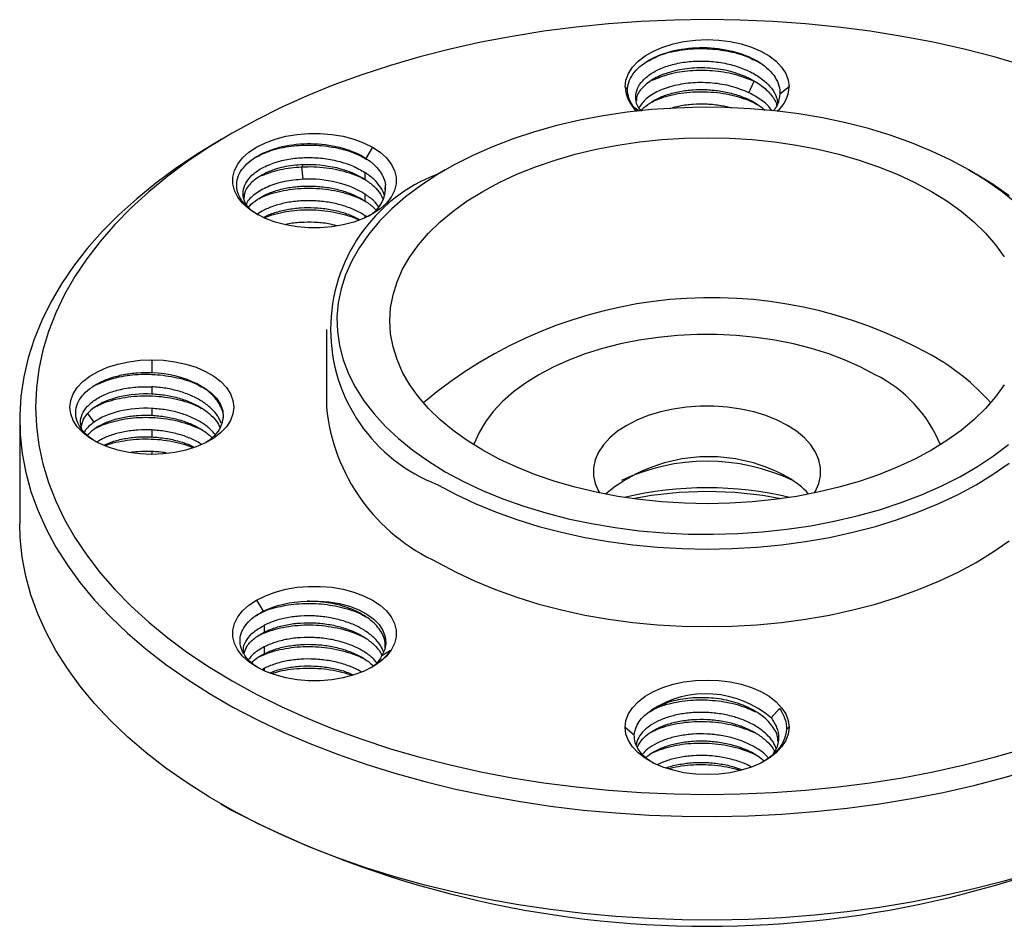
# Model space of a CAD drawing. Header units: inches. Extents: x -13 to 92, y -2 to 146.
# Tile 8 of 11: x 61 to 80, y 60 to 77. Entities that reach past the tile are written whole.
import ezdxf

# ---------------------------------------------------------------- set-up
doc = ezdxf.new("R2010")
doc.units = ezdxf.units.IN
doc.header["$LTSCALE"] = 0.5
doc.header["$MEASUREMENT"] = 0

msp = doc.modelspace()

# ---------------------------------------------------------------- linework, layer by layer
at = {"color": 7, "linetype": 'Continuous', "lineweight": 25}
for p, q in [((72.725, 75.422), (72.773, 75.382)), ((75.165, 75.528), (75.066, 75.587)), ((75.066, 75.31), (75.165, 75.528)), ((75.825, 75.422), (75.652, 75.28)), ((72.997, 74.958), (72.907, 75.015)), ((65.295, 74.544), (65.083, 74.422)), ((67.947, 74.279), (67.824, 74.067)), ((66.609, 73.908), (66.636, 73.949)), ((66.636, 73.672), (66.609, 73.908)), ((67.805, 73.801), (67.805, 73.67)), ((69.325, 73.85), (69.183, 73.768)), ((79.225, 73.851), (79.366, 73.769)), ((68.187, 73.476), (68.193, 73.565)), ((67.805, 73.392), (67.805, 73.262)), ((67.838, 72.959), (67.805, 72.984)), ((67.075, 70.83), (67.075, 69.36)), ((63.775, 70.255), (63.775, 70.014)), ((63.775, 69.743), (63.775, 69.612)), ((63.775, 69.334), (63.775, 69.204)), ((61.275, 69.115), (61.275, 67.155)), ((63.775, 68.926), (63.775, 68.796)), ((65.755, 65.707), (65.877, 65.495)), ((65.896, 65.228), (65.896, 65.098)), ((65.896, 64.82), (65.896, 64.689)), ((68.126, 64.655), (68.286, 64.761)), ((65.896, 64.412), (65.865, 64.393)), ((75.49, 63.475), (75.643, 63.656)), ((72.725, 63.299), (72.898, 63.157)), ((75.825, 63.299), (75.777, 63.259)), ((65.081, 61.85), (65.293, 61.727))]:
    msp.add_line(p, q, dxfattribs=at)
at = {"color": 1, "linetype": 'Continuous', "lineweight": 25}
for p, q in [((67.805, 72.984), (67.805, 72.941)), ((62.681, 69.073), (62.567, 69.236)), ((63.775, 68.518), (63.775, 68.465)), ((65.896, 64.412), (65.896, 64.369))]:
    msp.add_line(p, q, dxfattribs=at)
at = {"color": 7, "linetype": 'Continuous', "lineweight": 25, "flags": 128}
for points in [[(80.262, 75.826), (79.705, 75.988), (79.135, 76.134), (78.554, 76.263), (77.962, 76.376), (77.361, 76.472), (76.753, 76.551), (76.139, 76.612), (75.52, 76.656), (74.898, 76.683), (74.275, 76.692), (73.652, 76.683), (73.03, 76.656), (72.412, 76.612), (71.798, 76.551), (71.189, 76.472), (70.589, 76.376), (69.997, 76.263), (69.415, 76.134), (68.845, 75.988), (68.288, 75.826), (67.746, 75.649), (67.219, 75.456), (66.71, 75.249), (66.218, 75.027), (65.746, 74.792), (65.295, 74.544)], [(72.725, 75.422), (72.741, 75.549), (72.788, 75.674), (72.865, 75.793), (72.971, 75.905), (73.104, 76.008), (73.26, 76.098), (73.437, 76.174), (73.631, 76.236), (73.838, 76.28), (74.055, 76.307), (74.275, 76.316), (74.496, 76.307), (74.712, 76.28), (74.919, 76.236), (75.113, 76.174), (75.29, 76.098), (75.447, 76.008), (75.579, 75.905), (75.685, 75.793), (75.762, 75.674), (75.809, 75.549), (75.825, 75.422)], [(79.225, 73.851), (78.883, 74.035), (78.521, 74.206), (78.14, 74.362), (77.741, 74.504), (77.327, 74.63), (76.9, 74.739), (76.461, 74.832), (76.011, 74.908), (75.555, 74.966), (75.092, 75.007), (74.626, 75.029), (74.158, 75.034), (73.691, 75.02), (73.226, 74.989), (72.766, 74.939), (72.313, 74.872), (71.869, 74.788), (71.435, 74.687), (71.014, 74.569), (70.608, 74.435), (70.218, 74.286), (69.846, 74.122), (69.494, 73.944), (69.163, 73.754), (68.855, 73.55), (68.571, 73.336), (68.313, 73.11), (68.081, 72.876), (67.877, 72.633), (67.702, 72.382), (67.556, 72.126), (67.44, 71.864), (67.354, 71.599), (67.3, 71.33), (67.276, 71.061), (67.284, 70.791), (67.323, 70.522), (67.393, 70.255), (67.494, 69.991), (67.625, 69.732), (67.786, 69.478), (67.976, 69.231), (68.194, 68.992), (68.439, 68.762), (68.71, 68.542), (69.006, 68.333), (69.325, 68.136)], [(65.295, 74.544), (64.865, 74.284), (64.458, 74.011), (64.074, 73.727), (63.715, 73.433), (63.382, 73.129), (63.075, 72.816), (62.794, 72.495), (62.542, 72.166), (62.318, 71.83), (62.122, 71.488), (61.956, 71.142), (61.819, 70.79), (61.713, 70.436), (61.636, 70.079), (61.59, 69.72), (61.575, 69.36), (61.59, 69), (61.636, 68.641), (61.713, 68.284), (61.819, 67.93), (61.956, 67.579), (62.122, 67.232), (62.318, 66.89), (62.542, 66.554), (62.794, 66.225), (63.075, 65.904), (63.382, 65.591), (63.715, 65.287), (64.074, 64.993), (64.458, 64.709), (64.865, 64.437), (65.295, 64.176), (65.746, 63.928), (66.218, 63.693), (66.71, 63.471), (67.219, 63.264), (67.746, 63.072), (68.288, 62.894), (68.845, 62.732), (69.415, 62.587), (69.997, 62.457), (70.589, 62.344), (71.189, 62.248), (71.798, 62.169), (72.412, 62.108), (73.03, 62.064), (73.652, 62.037), (74.275, 62.029), (74.898, 62.037), (75.52, 62.064), (76.139, 62.108), (76.753, 62.169), (77.361, 62.248), (77.962, 62.344), (78.554, 62.457), (79.135, 62.587), (79.705, 62.732), (80.262, 62.894)], [(65.755, 73.014), (65.61, 73.11), (65.49, 73.217), (65.398, 73.334), (65.336, 73.456), (65.304, 73.582), (65.304, 73.71), (65.336, 73.836), (65.398, 73.959), (65.49, 74.075), (65.61, 74.182), (65.755, 74.279), (65.922, 74.363), (66.108, 74.432), (66.309, 74.485), (66.521, 74.521), (66.74, 74.539), (66.961, 74.539), (67.18, 74.521), (67.392, 74.485), (67.593, 74.432), (67.779, 74.363), (67.947, 74.279)], [(65.083, 74.422), (64.649, 74.159), (64.238, 73.885), (63.851, 73.599), (63.488, 73.303), (63.15, 72.998), (62.838, 72.683), (62.553, 72.36), (62.295, 72.029), (62.065, 71.691), (61.864, 71.348), (61.691, 70.999), (61.548, 70.646), (61.435, 70.289), (61.352, 69.93), (61.299, 69.568), (61.276, 69.206), (61.284, 68.843), (61.322, 68.481), (61.39, 68.121), (61.488, 67.762), (61.616, 67.407), (61.774, 67.056), (61.961, 66.71), (62.177, 66.369), (62.42, 66.035), (62.692, 65.708), (62.991, 65.389), (63.316, 65.079), (63.666, 64.778), (64.042, 64.487), (64.441, 64.207), (64.863, 63.938), (65.308, 63.682), (65.773, 63.438), (66.258, 63.208), (66.762, 62.991), (67.283, 62.788), (67.821, 62.601), (68.373, 62.428), (68.94, 62.272), (69.519, 62.131), (70.109, 62.006), (70.709, 61.898), (71.317, 61.807), (71.932, 61.733), (72.552, 61.677), (73.177, 61.637), (73.804, 61.615), (74.432, 61.611), (75.06, 61.624), (75.686, 61.655), (76.309, 61.703), (76.927, 61.768), (77.539, 61.851), (78.143, 61.95), (78.738, 62.066), (79.323, 62.199), (79.895, 62.348), (80.455, 62.513)], [(70.033, 68.544), (69.741, 68.725), (69.472, 68.917), (69.228, 69.121), (69.009, 69.333), (68.817, 69.554), (68.653, 69.783), (68.518, 70.017), (68.412, 70.257), (68.336, 70.5), (68.29, 70.746), (68.275, 70.993), (68.29, 71.24), (68.336, 71.486), (68.412, 71.729), (68.518, 71.969), (68.653, 72.204), (68.817, 72.432), (69.009, 72.653), (69.228, 72.866), (69.472, 73.069), (69.741, 73.261), (70.033, 73.442), (70.346, 73.611), (70.679, 73.766), (71.031, 73.907), (71.4, 74.033), (71.783, 74.144), (72.178, 74.239), (72.585, 74.317), (73, 74.378), (73.421, 74.422), (73.847, 74.448), (74.275, 74.457), (74.703, 74.448), (75.129, 74.422), (75.551, 74.378), (75.966, 74.317), (76.372, 74.239), (76.768, 74.144), (77.151, 74.033), (77.519, 73.907), (77.871, 73.766), (78.204, 73.611), (78.518, 73.442)], [(67.947, 74.279), (68.091, 74.182), (68.211, 74.075), (68.303, 73.959), (68.365, 73.836), (68.397, 73.71), (68.397, 73.582), (68.365, 73.456), (68.303, 73.334), (68.211, 73.217), (68.091, 73.11), (67.947, 73.014), (67.779, 72.93), (67.593, 72.861), (67.392, 72.808), (67.18, 72.772), (66.961, 72.754), (66.74, 72.754), (66.521, 72.772), (66.309, 72.808), (66.108, 72.861), (65.922, 72.93), (65.755, 73.014)], [(80.112, 73.224), (79.84, 73.444), (79.544, 73.653), (79.225, 73.851)], [(79.987, 73.36), (79.688, 73.57), (79.366, 73.769)], [(78.518, 73.442), (78.81, 73.261), (79.078, 73.069), (79.323, 72.866), (79.541, 72.653), (79.733, 72.432), (79.897, 72.204)], [(77.457, 69.972), (77.184, 70.118), (76.89, 70.249), (76.579, 70.367), (76.252, 70.469), (75.911, 70.555), (75.559, 70.625), (75.199, 70.678), (74.832, 70.713), (74.461, 70.731), (74.089, 70.731), (73.719, 70.713), (73.352, 70.678), (72.991, 70.625), (72.639, 70.555), (72.299, 70.469), (71.972, 70.367), (71.66, 70.249), (71.367, 70.118), (71.093, 69.972), (70.841, 69.814), (70.613, 69.645), (70.409, 69.465), (70.232, 69.276), (70.083, 69.08), (69.962, 68.877), (69.871, 68.668), (69.863, 68.646)], [(63.775, 68.465), (63.555, 68.474), (63.338, 68.502), (63.131, 68.546), (62.937, 68.607), (62.76, 68.684), (62.604, 68.774), (62.471, 68.876), (62.365, 68.988), (62.288, 69.108), (62.241, 69.233), (62.225, 69.36), (62.241, 69.487), (62.288, 69.612), (62.365, 69.732), (62.471, 69.844), (62.604, 69.946), (62.76, 70.036), (62.937, 70.113), (63.131, 70.174), (63.338, 70.219), (63.555, 70.246), (63.775, 70.255)], [(63.775, 70.255), (63.996, 70.246), (64.212, 70.219), (64.419, 70.174), (64.613, 70.113), (64.79, 70.036), (64.947, 69.946), (65.079, 69.844), (65.185, 69.732), (65.262, 69.612), (65.309, 69.487), (65.325, 69.36), (65.309, 69.233), (65.262, 69.108), (65.185, 68.988), (65.079, 68.876), (64.947, 68.774), (64.79, 68.684), (64.613, 68.607), (64.419, 68.546), (64.212, 68.502), (63.996, 68.474), (63.775, 68.465)], [(64.624, 69.803), (64.776, 69.72), (64.903, 69.625), (65.004, 69.519), (65.076, 69.406), (65.116, 69.288), (65.124, 69.168), (65.1, 69.048), (65.045, 68.932), (64.959, 68.822), (64.845, 68.721), (64.796, 68.687)], [(79.897, 69.783), (79.733, 69.554), (79.541, 69.333), (79.323, 69.121), (79.078, 68.917), (78.81, 68.725), (78.518, 68.544), (78.204, 68.375), (77.871, 68.22), (77.519, 68.079), (77.151, 67.953), (76.768, 67.842), (76.372, 67.748), (75.966, 67.67), (75.551, 67.609), (75.129, 67.565), (74.703, 67.538), (74.275, 67.529), (73.847, 67.538), (73.421, 67.565), (73, 67.609), (72.585, 67.67), (72.178, 67.748), (71.783, 67.842), (71.4, 67.953), (71.031, 68.079), (70.679, 68.22), (70.346, 68.375), (70.033, 68.544)], [(75.795, 69.013), (75.601, 69.112), (75.387, 69.197), (75.158, 69.267), (74.915, 69.32), (74.663, 69.356), (74.405, 69.374), (74.145, 69.374), (73.888, 69.356), (73.636, 69.32), (73.393, 69.267), (73.163, 69.197), (72.949, 69.112), (72.755, 69.013), (72.583, 68.901), (72.435, 68.777), (72.315, 68.645), (72.223, 68.505), (72.16, 68.359), (72.129, 68.21), (72.129, 68.06), (72.16, 67.912), (72.223, 67.766), (72.24, 67.735)], [(76.31, 67.735), (76.328, 67.766), (76.39, 67.912), (76.421, 68.06), (76.421, 68.21), (76.39, 68.359), (76.328, 68.505), (76.236, 68.645), (76.115, 68.777), (75.968, 68.901), (75.795, 69.013)], [(69.325, 68.136), (69.667, 67.951), (70.029, 67.78), (70.411, 67.624), (70.809, 67.482), (71.223, 67.357), (71.65, 67.247), (72.09, 67.154), (72.539, 67.078), (72.996, 67.02), (73.458, 66.98), (73.924, 66.957), (74.392, 66.953), (74.859, 66.966), (75.324, 66.998), (75.784, 67.047), (76.237, 67.114), (76.682, 67.198), (77.115, 67.3), (77.536, 67.417), (77.943, 67.551), (78.333, 67.7), (78.705, 67.864), (79.057, 68.042), (79.388, 68.233), (79.695, 68.436), (79.979, 68.651)], [(69.184, 67.891), (69.528, 67.705), (69.892, 67.532), (70.275, 67.374), (70.675, 67.23), (71.091, 67.102), (71.52, 66.99), (71.961, 66.894), (72.412, 66.815), (72.871, 66.753), (73.335, 66.709), (73.804, 66.682), (74.275, 66.673), (74.746, 66.682), (75.215, 66.709), (75.68, 66.753), (76.139, 66.815), (76.59, 66.894), (77.03, 66.99), (77.46, 67.102), (77.875, 67.23), (78.275, 67.374), (78.658, 67.532), (79.022, 67.705), (79.366, 67.891), (79.688, 68.089), (79.987, 68.3)], [(80.455, 60.553), (79.895, 60.388), (79.323, 60.239), (78.738, 60.107), (78.143, 59.99), (77.539, 59.891), (76.927, 59.808), (76.309, 59.743), (75.686, 59.695), (75.06, 59.664), (74.432, 59.651), (73.804, 59.656), (73.177, 59.678), (72.552, 59.717), (71.932, 59.774), (71.317, 59.848), (70.709, 59.939), (70.109, 60.047), (69.519, 60.171), (68.94, 60.312), (68.373, 60.469), (67.821, 60.641), (67.283, 60.829), (66.762, 61.031), (66.258, 61.248), (65.773, 61.478), (65.308, 61.722), (64.863, 61.979), (64.441, 62.247), (64.042, 62.527), (63.666, 62.818), (63.316, 63.119), (62.991, 63.429), (62.692, 63.748), (62.42, 64.075), (62.177, 64.41), (61.961, 64.75), (61.774, 65.097), (61.616, 65.448), (61.488, 65.803), (61.39, 66.161), (61.322, 66.521), (61.284, 66.883), (61.275, 67.155)], [(69.184, 66.421), (69.528, 66.235), (69.892, 66.063), (70.275, 65.904), (70.675, 65.76), (71.091, 65.632), (71.52, 65.52), (71.961, 65.424), (72.412, 65.345), (72.871, 65.283), (73.335, 65.239), (73.804, 65.213), (74.275, 65.204), (74.746, 65.213), (75.215, 65.239), (75.68, 65.283), (76.139, 65.345), (76.59, 65.424), (77.03, 65.52), (77.46, 65.632), (77.875, 65.76), (78.275, 65.904), (78.658, 66.063), (79.022, 66.235), (79.366, 66.421), (79.688, 66.62), (79.987, 66.83)], [(65.755, 65.707), (65.922, 65.79), (66.108, 65.859), (66.309, 65.912), (66.521, 65.948), (66.74, 65.966), (66.961, 65.966), (67.18, 65.948), (67.392, 65.912), (67.593, 65.859), (67.779, 65.79), (67.947, 65.707), (68.091, 65.61), (68.211, 65.503), (68.303, 65.387), (68.365, 65.264), (68.397, 65.138), (68.397, 65.01), (68.365, 64.884), (68.303, 64.761), (68.211, 64.645), (68.091, 64.538), (67.947, 64.441)], [(67.947, 64.441), (67.779, 64.358), (67.593, 64.289), (67.392, 64.236), (67.18, 64.2), (66.961, 64.181), (66.74, 64.181), (66.521, 64.2), (66.309, 64.236), (66.108, 64.289), (65.922, 64.358), (65.755, 64.441), (65.61, 64.538), (65.49, 64.645), (65.398, 64.761), (65.336, 64.884), (65.304, 65.01), (65.304, 65.138), (65.336, 65.264), (65.398, 65.387), (65.49, 65.503), (65.61, 65.61), (65.755, 65.707)], [(66.709, 65.686), (66.917, 65.689), (67.124, 65.674), (67.325, 65.64), (67.514, 65.589), (67.687, 65.522), (67.84, 65.441), (67.97, 65.346), (68.073, 65.242), (68.146, 65.129), (68.189, 65.011), (68.2, 64.891), (68.179, 64.771), (68.126, 64.655)], [(72.725, 63.299), (72.741, 63.426), (72.788, 63.551), (72.865, 63.67), (72.971, 63.782), (73.104, 63.885), (73.26, 63.975), (73.437, 64.051), (73.631, 64.113), (73.838, 64.157), (74.055, 64.184), (74.275, 64.193), (74.496, 64.184), (74.712, 64.157), (74.919, 64.113), (75.113, 64.051), (75.29, 63.975), (75.447, 63.885), (75.579, 63.782), (75.685, 63.67), (75.762, 63.551), (75.809, 63.426), (75.825, 63.299)], [(75.825, 63.299), (75.809, 63.171), (75.762, 63.046), (75.685, 62.927), (75.579, 62.815), (75.447, 62.713), (75.29, 62.622), (75.113, 62.546), (74.919, 62.485), (74.712, 62.44), (74.496, 62.413), (74.275, 62.404), (74.055, 62.413), (73.838, 62.44), (73.631, 62.485), (73.437, 62.546), (73.26, 62.622), (73.104, 62.713), (72.971, 62.815), (72.865, 62.927), (72.788, 63.046), (72.741, 63.171), (72.725, 63.299)]]:
    msp.add_lwpolyline(points, dxfattribs=at)
at = {"color": 7, "linetype": 'Continuous', "lineweight": 25}
for centre, radius, start, end in [((73.375, 75.45), 0.651, 182.53, 228.7913), ((75.175, 75.45), 0.651, 311.2087, 357.47), ((70.299, 70.83), 3.144, 110.7977, 249.2184), ((67.572, 73.519), 0.623, 298.6992, 4.2148), ((74.361, 62.966), 8.464, 60.5906, 130.0871), ((76.396, 66.538), 4.354, 41.8323, 60.8279), ((76.307, 67.672), 2.572, 22.257, 63.4395), ((70.678, 69.719), 3.621, 185.6948, 245.6253), ((74.308, 65.371), 3.049, 60.7978, 129.8628), ((74.275, 64.528), 3.806, 64.8139, 115.1861), ((75.043, 66.681), 1.547, 41.7813, 60.9089), ((74.275, 61.138), 6.695, 76.5238, 103.4762), ((74.275, 60.485), 7.275, 78.919, 101.081), ((74.258, 62.043), 1.889, 49.2678, 123.1169), ((74.275, 79.006), 19.474, 242.5341, 297.4605)]:
    msp.add_arc(centre, radius, start, end, dxfattribs=at)
for points, knots in [([(72.773, 75.382), (72.778, 75.492), (72.823, 75.6), (72.981, 75.796), (73.095, 75.885), (73.375, 76.03), (73.54, 76.085), (73.896, 76.155), (74.087, 76.17), (74.464, 76.155), (74.65, 76.126), (74.99, 76.03), (75.144, 75.962), (75.398, 75.799), (75.497, 75.703), (75.627, 75.498), (75.657, 75.389), (75.652, 75.28)], [0, 0, 0, 0, 0.125, 0.125, 0.25, 0.25, 0.375, 0.375, 0.5, 0.5, 0.625, 0.625, 0.75, 0.75, 0.875, 0.875, 1, 1, 1, 1]), ([(73.158, 75.905), (73.23, 75.945), (73.399, 76.038), (73.753, 76.123), (74.17, 76.157), (74.597, 76.12), (74.987, 76.025), (75.193, 75.917), (75.288, 75.867)], [0, 0, 0, 0, 0.132437, 0.310484, 0.48866, 0.666714, 0.844883, 1, 1, 1, 1]), ([(73.029, 74.964), (73.004, 74.999), (72.94, 75.083), (72.915, 75.228), (72.947, 75.388), (73.048, 75.54), (73.21, 75.675), (73.425, 75.785), (73.683, 75.864), (73.971, 75.908), (74.274, 75.913), (74.577, 75.879), (74.865, 75.806), (75.123, 75.698), (75.34, 75.559), (75.5, 75.395), (75.593, 75.242), (75.606, 75.144), (75.61, 75.109)], [0, 0, 0, 0, 0.045676, 0.111247, 0.176818, 0.242389, 0.307959, 0.37353, 0.439101, 0.504671, 0.570242, 0.635813, 0.701383, 0.766954, 0.832525, 0.898095, 0.963666, 1, 1, 1, 1]), ([(75.066, 75.587), (74.953, 75.633), (74.728, 75.724), (74.334, 75.783), (73.94, 75.779), (73.573, 75.71), (73.263, 75.584), (73.048, 75.413), (72.938, 75.262), (72.94, 75.174), (72.941, 75.156)], [0, 0, 0, 0, 0.137593, 0.275187, 0.41278, 0.550373, 0.687966, 0.82556, 0.963153, 1, 1, 1, 1]), ([(73.239, 75.545), (73.341, 75.588), (73.554, 75.677), (73.953, 75.74), (74.378, 75.739), (74.802, 75.673), (75.044, 75.576), (75.165, 75.528)], [0, 0, 0, 0, 0.190108, 0.392518, 0.595084, 0.797465, 1, 1, 1, 1]), ([(75.066, 75.31), (74.96, 75.353), (74.748, 75.439), (74.379, 75.5), (74.007, 75.505), (73.653, 75.452), (73.348, 75.346), (73.11, 75.202), (73.027, 75.084), (72.987, 75.028)], [0, 0, 0, 0, 0.144437, 0.288874, 0.433312, 0.577749, 0.722186, 0.866623, 1, 1, 1, 1]), ([(75.066, 75.587), (75.148, 75.543), (75.313, 75.454), (75.483, 75.282), (75.578, 75.151), (75.59, 75.078), (75.592, 75.071)], [0, 0, 0, 0, 0.321862, 0.643723, 0.965585, 1, 1, 1, 1]), ([(73.027, 74.962), (73.027, 74.962), (73.053, 75.007), (73.149, 75.087), (73.313, 75.194), (73.521, 75.278), (73.755, 75.338), (74.01, 75.37), (74.275, 75.372), (74.54, 75.345), (74.795, 75.287), (75.029, 75.202), (75.227, 75.099), (75.326, 75.016), (75.371, 74.978)], [0, 0, 0, 0, 0.000875, 0.093044, 0.185213, 0.277382, 0.369551, 0.46172, 0.553889, 0.646058, 0.738227, 0.830396, 0.922565, 1, 1, 1, 1]), ([(73.229, 75.133), (73.276, 75.155), (73.379, 75.203), (73.565, 75.26), (73.777, 75.304), (74.002, 75.327), (74.233, 75.331), (74.464, 75.315), (74.692, 75.279), (74.909, 75.222), (75.095, 75.155), (75.199, 75.101), (75.243, 75.078)], [0, 0, 0, 0, 0.085583, 0.190355, 0.295038, 0.39974, 0.504527, 0.60931, 0.714006, 0.818694, 0.923472, 1, 1, 1, 1]), ([(75.5, 74.964), (75.493, 74.976), (75.45, 75.052), (75.308, 75.176), (75.147, 75.265), (75.066, 75.31)], [0, 0, 0, 0, 0.092921, 0.54646, 1, 1, 1, 1]), ([(75.652, 75.28), (75.646, 75.234), (75.633, 75.141), (75.584, 75.033), (75.536, 74.976), (75.523, 74.961)], [0, 0, 0, 0, 0.42425, 0.846414, 1, 1, 1, 1]), ([(74.74, 75.017), (74.674, 75.033), (74.523, 75.071), (74.275, 75.094), (74.011, 75.092), (73.768, 75.064), (73.628, 75.024), (73.564, 75.007)], [0, 0, 0, 0, 0.171973, 0.387973, 0.603972, 0.819972, 1, 1, 1, 1]), ([(65.788, 72.994), (65.653, 73.072), (65.547, 73.165), (65.408, 73.367), (65.375, 73.475), (65.385, 73.688), (65.428, 73.794), (65.584, 73.986), (65.696, 74.073), (65.97, 74.214), (66.131, 74.269), (66.48, 74.337), (66.666, 74.351), (67.035, 74.336), (67.217, 74.308), (67.55, 74.213), (67.7, 74.147), (67.824, 74.067)], [0, 0, 0, 0, 0.125, 0.125, 0.25, 0.25, 0.375, 0.375, 0.5, 0.5, 0.625, 0.625, 0.75, 0.75, 0.875, 0.875, 1, 1, 1, 1]), ([(65.724, 74.08), (65.82, 74.128), (66.017, 74.227), (66.404, 74.308), (66.826, 74.33), (67.249, 74.279), (67.609, 74.182), (67.785, 74.08), (67.857, 74.039)], [0, 0, 0, 0, 0.167543, 0.345584, 0.523522, 0.701552, 0.879504, 1, 1, 1, 1]), ([(65.637, 73.101), (65.616, 73.122), (65.548, 73.191), (65.5, 73.322), (65.497, 73.482), (65.565, 73.64), (65.697, 73.784), (65.887, 73.907), (66.125, 74.002), (66.4, 74.064), (66.697, 74.089), (67.003, 74.074), (67.299, 74.02), (67.577, 73.931), (67.729, 73.844), (67.805, 73.801)], [0, 0, 0, 0, 0.036642, 0.116921, 0.197201, 0.277481, 0.357761, 0.438041, 0.518321, 0.598601, 0.678881, 0.75916, 0.83944, 0.91972, 1, 1, 1, 1]), ([(66.636, 73.95), (66.508, 73.938), (66.253, 73.914), (65.925, 73.8), (65.677, 73.642), (65.531, 73.471), (65.519, 73.355), (65.515, 73.309)], [0, 0, 0, 0, 0.214194, 0.428388, 0.642582, 0.856776, 1, 1, 1, 1]), ([(66.636, 73.95), (66.846, 73.959), (67.064, 73.939), (67.468, 73.843), (67.655, 73.767), (67.805, 73.67)], [0, 0, 0, 0, 0.5, 0.5, 1, 1, 1, 1]), ([(65.855, 73.74), (65.967, 73.783), (66.194, 73.869), (66.47, 73.895), (66.609, 73.908)], [0, 0, 0, 0, 0.497085, 1, 1, 1, 1]), ([(66.609, 73.907), (66.686, 73.909), (66.839, 73.913), (67.07, 73.893), (67.297, 73.854), (67.512, 73.795), (67.689, 73.73), (67.783, 73.678), (67.819, 73.659)], [0, 0, 0, 0, 0.178414, 0.356709, 0.53513, 0.713684, 0.892182, 1, 1, 1, 1]), ([(68.176, 73.351), (68.176, 73.355), (68.167, 73.414), (68.102, 73.524), (67.983, 73.674), (67.864, 73.758), (67.805, 73.801)], [0, 0, 0, 0, 0.023813, 0.349208, 0.674604, 1, 1, 1, 1]), ([(66.636, 73.672), (66.516, 73.661), (66.275, 73.639), (65.959, 73.537), (65.719, 73.393), (65.585, 73.274), (65.563, 73.205), (65.562, 73.201)], [0, 0, 0, 0, 0.245876, 0.491752, 0.737628, 0.983504, 1, 1, 1, 1]), ([(67.805, 73.392), (67.655, 73.489), (67.468, 73.565), (67.064, 73.661), (66.846, 73.681), (66.636, 73.672)], [0, 0, 0, 0, 0.5, 0.5, 1, 1, 1, 1]), ([(67.805, 73.67), (67.864, 73.627), (67.981, 73.543), (68.095, 73.411), (68.133, 73.323), (68.148, 73.288)], [0, 0, 0, 0, 0.377326, 0.754652, 1, 1, 1, 1]), ([(65.6, 73.131), (65.601, 73.132), (65.627, 73.179), (65.724, 73.26), (65.889, 73.367), (66.096, 73.452), (66.331, 73.512), (66.585, 73.544), (66.85, 73.546), (67.116, 73.518), (67.37, 73.461), (67.607, 73.376), (67.739, 73.3), (67.805, 73.262)], [0, 0, 0, 0, 0.004392, 0.103953, 0.203514, 0.303075, 0.402635, 0.502196, 0.601757, 0.701318, 0.800878, 0.900439, 1, 1, 1, 1]), ([(65.798, 73.302), (65.837, 73.322), (65.931, 73.368), (66.107, 73.425), (66.317, 73.471), (66.541, 73.498), (66.771, 73.506), (67.002, 73.493), (67.231, 73.459), (67.45, 73.406), (67.647, 73.339), (67.76, 73.282), (67.813, 73.256)], [0, 0, 0, 0, 0.073156, 0.17777, 0.282378, 0.387075, 0.491786, 0.596415, 0.701013, 0.805697, 0.910414, 1, 1, 1, 1]), ([(68.064, 73.154), (68.036, 73.191), (67.969, 73.278), (67.865, 73.35), (67.805, 73.392)], [0, 0, 0, 0, 0.421987, 1, 1, 1, 1]), ([(67.805, 72.984), (67.739, 73.022), (67.607, 73.099), (67.37, 73.183), (67.116, 73.241), (66.85, 73.268), (66.586, 73.266), (66.33, 73.234), (66.097, 73.174), (65.903, 73.098), (65.809, 73.034), (65.768, 73.006)], [0, 0, 0, 0, 0.114154, 0.228307, 0.342461, 0.456615, 0.570769, 0.684922, 0.799076, 0.91323, 1, 1, 1, 1]), ([(67.805, 73.262), (67.867, 73.22), (67.946, 73.167), (67.997, 73.103), (68.008, 73.089)], [0, 0, 0, 0, 0.780786, 1, 1, 1, 1]), ([(65.889, 72.951), (65.891, 72.952), (65.949, 72.989), (66.098, 73.042), (66.33, 73.104), (66.586, 73.135), (66.85, 73.138), (67.116, 73.11), (67.369, 73.052), (67.57, 72.984), (67.67, 72.927), (67.703, 72.908)], [0, 0, 0, 0, 0.00568, 0.138231, 0.270782, 0.403333, 0.535884, 0.668436, 0.800987, 0.933538, 1, 1, 1, 1]), ([(65.908, 72.944), (65.955, 72.962), (66.062, 73.005), (66.254, 73.051), (66.474, 73.084), (66.702, 73.097), (66.934, 73.09), (67.164, 73.063), (67.386, 73.015), (67.564, 72.962), (67.659, 72.918), (67.691, 72.904)], [0, 0, 0, 0, 0.092916, 0.213712, 0.334569, 0.45551, 0.576414, 0.697218, 0.818057, 0.938992, 1, 1, 1, 1]), ([(67.266, 72.793), (67.216, 72.805), (67.082, 72.838), (66.85, 72.86), (66.587, 72.856), (66.404, 72.839), (66.318, 72.817), (66.311, 72.815)], [0, 0, 0, 0, 0.162053, 0.432343, 0.702633, 0.972923, 1, 1, 1, 1]), ([(62.735, 68.695), (62.673, 68.735), (62.549, 68.816), (62.423, 68.959), (62.346, 69.112), (62.326, 69.27), (62.362, 69.426), (62.451, 69.574), (62.59, 69.708), (62.773, 69.823), (62.992, 69.915), (63.238, 69.979), (63.503, 70.016), (63.685, 70.015), (63.775, 70.014)], [0, 0, 0, 0, 0.085779, 0.171172, 0.25611, 0.34059, 0.424614, 0.508182, 0.591293, 0.673947, 0.756145, 0.837887, 0.919172, 1, 1, 1, 1]), ([(62.708, 69.774), (62.807, 69.819), (63.013, 69.91), (63.405, 69.98), (63.831, 69.988), (64.249, 69.925), (64.556, 69.836), (64.689, 69.755), (64.719, 69.737)], [0, 0, 0, 0, 0.177277, 0.3687, 0.560194, 0.751634, 0.943111, 1, 1, 1, 1]), ([(62.453, 68.937), (62.44, 68.98), (62.412, 69.075), (62.449, 69.225), (62.548, 69.377), (62.71, 69.511), (62.926, 69.622), (63.184, 69.7), (63.472, 69.746), (63.674, 69.744), (63.775, 69.743)], [0, 0, 0, 0, 0.103052, 0.231187, 0.359323, 0.487458, 0.615594, 0.743729, 0.871865, 1, 1, 1, 1]), ([(65.087, 69.052), (65.068, 69.097), (65.027, 69.195), (64.904, 69.335), (64.736, 69.467), (64.53, 69.577), (64.295, 69.662), (64.04, 69.721), (63.864, 69.736), (63.775, 69.743)], [0, 0, 0, 0, 0.122574, 0.268812, 0.41505, 0.561287, 0.707525, 0.853762, 1, 1, 1, 1]), ([(65.122, 69.139), (65.123, 69.144), (65.142, 69.23), (65.071, 69.399), (64.911, 69.626), (64.72, 69.744), (64.624, 69.803)], [0, 0, 0, 0, 0.01917, 0.346113, 0.673057, 1, 1, 1, 1]), ([(62.681, 69.351), (62.806, 69.44), (62.971, 69.512), (63.35, 69.603), (63.563, 69.622), (63.775, 69.612)], [0, 0, 0, 0, 0.5, 0.5, 1, 1, 1, 1]), ([(62.731, 69.378), (62.775, 69.399), (62.875, 69.447), (63.059, 69.503), (63.271, 69.547), (63.495, 69.572), (63.726, 69.576), (63.958, 69.56), (64.185, 69.524), (64.403, 69.469), (64.592, 69.402), (64.696, 69.347), (64.741, 69.324)], [0, 0, 0, 0, 0.081763, 0.186672, 0.29166, 0.396614, 0.50148, 0.606381, 0.711362, 0.816325, 0.921199, 1, 1, 1, 1]), ([(63.775, 69.612), (63.864, 69.605), (64.04, 69.591), (64.295, 69.531), (64.53, 69.447), (64.736, 69.336), (64.903, 69.204), (65.016, 69.08), (65.051, 68.998), (65.064, 68.969)], [0, 0, 0, 0, 0.152951, 0.305903, 0.458854, 0.611805, 0.764756, 0.917708, 1, 1, 1, 1]), ([(62.681, 69.351), (62.611, 69.292), (62.483, 69.185), (62.453, 69.058), (62.439, 69)], [0, 0, 0, 0, 0.546555, 1, 1, 1, 1]), ([(63.775, 69.334), (63.563, 69.345), (63.35, 69.325), (62.971, 69.234), (62.806, 69.162), (62.681, 69.073)], [0, 0, 0, 0, 0.5, 0.5, 1, 1, 1, 1]), ([(64.964, 68.846), (64.943, 68.873), (64.883, 68.949), (64.734, 69.058), (64.53, 69.169), (64.295, 69.254), (64.04, 69.313), (63.864, 69.327), (63.775, 69.334)], [0, 0, 0, 0, 0.095939, 0.276751, 0.457563, 0.638375, 0.819188, 1, 1, 1, 1]), ([(62.554, 68.825), (62.585, 68.858), (62.654, 68.932), (62.815, 69.03), (63.02, 69.115), (63.255, 69.174), (63.51, 69.208), (63.687, 69.205), (63.775, 69.204)], [0, 0, 0, 0, 0.136408, 0.309126, 0.481845, 0.654563, 0.827282, 1, 1, 1, 1]), ([(62.721, 68.964), (62.751, 68.979), (62.835, 69.023), (63, 69.078), (63.207, 69.128), (63.429, 69.158), (63.658, 69.169), (63.889, 69.159), (64.119, 69.129), (64.34, 69.079), (64.548, 69.012), (64.671, 68.952), (64.732, 68.923)], [0, 0, 0, 0, 0.057621, 0.162497, 0.267461, 0.372456, 0.477379, 0.582249, 0.687198, 0.792197, 0.897135, 1, 1, 1, 1]), ([(63.775, 69.204), (63.864, 69.197), (64.04, 69.182), (64.295, 69.123), (64.531, 69.039), (64.733, 68.927), (64.86, 68.839), (64.905, 68.785), (64.908, 68.781)], [0, 0, 0, 0, 0.196656, 0.393313, 0.589969, 0.786626, 0.983282, 1, 1, 1, 1]), ([(62.681, 69.073), (62.609, 69.019), (62.53, 68.96), (62.503, 68.891), (62.5, 68.884)], [0, 0, 0, 0, 0.913865, 1, 1, 1, 1]), ([(63.775, 68.926), (63.687, 68.927), (63.51, 68.93), (63.255, 68.897), (63.022, 68.837), (62.848, 68.77), (62.77, 68.718), (62.746, 68.702)], [0, 0, 0, 0, 0.224983, 0.449966, 0.674949, 0.899931, 1, 1, 1, 1]), ([(64.72, 68.652), (64.657, 68.689), (64.528, 68.763), (64.295, 68.845), (64.04, 68.905), (63.864, 68.919), (63.775, 68.926)], [0, 0, 0, 0, 0.240959, 0.493973, 0.746986, 1, 1, 1, 1]), ([(62.874, 68.64), (62.923, 68.662), (63.038, 68.713), (63.256, 68.766), (63.51, 68.8), (63.687, 68.797), (63.775, 68.796)], [0, 0, 0, 0, 0.198114, 0.46541, 0.732705, 1, 1, 1, 1]), ([(62.894, 68.63), (62.91, 68.637), (62.987, 68.668), (63.145, 68.706), (63.362, 68.743), (63.59, 68.759), (63.821, 68.756), (64.052, 68.732), (64.275, 68.686), (64.443, 68.64), (64.529, 68.603), (64.551, 68.594)], [0, 0, 0, 0, 0.035801, 0.16729, 0.298883, 0.430458, 0.561921, 0.693393, 0.824974, 0.956562, 1, 1, 1, 1]), ([(63.775, 68.796), (63.864, 68.788), (64.041, 68.774), (64.293, 68.714), (64.474, 68.655), (64.557, 68.609), (64.572, 68.601)], [0, 0, 0, 0, 0.309725, 0.61945, 0.929175, 1, 1, 1, 1]), ([(63.775, 68.518), (63.686, 68.52), (63.548, 68.524), (63.418, 68.505), (63.371, 68.498)], [0, 0, 0, 0, 0.643076, 1, 1, 1, 1]), ([(64.048, 68.488), (64.045, 68.489), (63.957, 68.509), (63.865, 68.513), (63.775, 68.518)], [0, 0, 0, 0, 0.037492, 1, 1, 1, 1]), ([(65.731, 65.402), (65.758, 65.42), (65.871, 65.497), (66.156, 65.586), (66.556, 65.65), (66.987, 65.646), (67.398, 65.568), (67.685, 65.478), (67.8, 65.402), (67.817, 65.39)], [0, 0, 0, 0, 0.057241, 0.239413, 0.42162, 0.603809, 0.785999, 0.968205, 1, 1, 1, 1]), ([(68.19, 64.801), (68.188, 64.863), (68.183, 65.008), (68.042, 65.222), (67.803, 65.423), (67.479, 65.574), (67.103, 65.671), (66.84, 65.681), (66.709, 65.686)], [0, 0, 0, 0, 0.131568, 0.305254, 0.478941, 0.652627, 0.826314, 1, 1, 1, 1]), ([(65.832, 64.396), (65.772, 64.436), (65.651, 64.514), (65.527, 64.655), (65.453, 64.804), (65.433, 64.958), (65.468, 65.111), (65.556, 65.255), (65.69, 65.387), (65.815, 65.459), (65.877, 65.495)], [0, 0, 0, 0, 0.12733, 0.254075, 0.380127, 0.505486, 0.630153, 0.754128, 0.87741, 1, 1, 1, 1]), ([(68.155, 64.729), (68.138, 64.769), (68.099, 64.863), (67.979, 64.998), (67.812, 65.13), (67.605, 65.24), (67.371, 65.325), (67.116, 65.383), (66.851, 65.411), (66.585, 65.408), (66.331, 65.376), (66.094, 65.318), (65.962, 65.258), (65.896, 65.228)], [0, 0, 0, 0, 0.06985, 0.162865, 0.25588, 0.348895, 0.44191, 0.534925, 0.62794, 0.720955, 0.81397, 0.906985, 1, 1, 1, 1]), ([(65.509, 64.728), (65.507, 64.755), (65.502, 64.835), (65.568, 64.965), (65.695, 65.111), (65.829, 65.189), (65.896, 65.228)], [0, 0, 0, 0, 0.142401, 0.428267, 0.714134, 1, 1, 1, 1]), ([(65.813, 65.044), (65.846, 65.059), (65.934, 65.103), (66.102, 65.157), (66.311, 65.204), (66.534, 65.232), (66.764, 65.24), (66.996, 65.227), (67.224, 65.194), (67.444, 65.142), (67.644, 65.074), (67.759, 65.017), (67.813, 64.989)], [0, 0, 0, 0, 0.061088, 0.166782, 0.272457, 0.378043, 0.483641, 0.589326, 0.695011, 0.800609, 0.906194, 1, 1, 1, 1]), ([(65.896, 65.098), (65.962, 65.127), (66.094, 65.187), (66.331, 65.245), (66.585, 65.278), (66.851, 65.28), (67.116, 65.252), (67.371, 65.195), (67.605, 65.109), (67.812, 64.999), (67.978, 64.867), (68.085, 64.751), (68.118, 64.677), (68.127, 64.657)], [0, 0, 0, 0, 0.096369, 0.192739, 0.289108, 0.385477, 0.481847, 0.578216, 0.674585, 0.770955, 0.867324, 0.963693, 1, 1, 1, 1]), ([(65.519, 64.69), (65.531, 64.733), (65.56, 64.831), (65.687, 64.974), (65.826, 65.056), (65.896, 65.098)], [0, 0, 0, 0, 0.278604, 0.639302, 1, 1, 1, 1]), ([(68.026, 64.524), (68.009, 64.545), (67.953, 64.616), (67.81, 64.721), (67.606, 64.832), (67.37, 64.917), (67.116, 64.974), (66.851, 65.002), (66.585, 65), (66.331, 64.968), (66.094, 64.909), (65.962, 64.85), (65.896, 64.82)], [0, 0, 0, 0, 0.045362, 0.151433, 0.257504, 0.363575, 0.469646, 0.575716, 0.681787, 0.787858, 0.893929, 1, 1, 1, 1]), ([(65.896, 64.82), (65.824, 64.779), (65.7, 64.709), (65.632, 64.619), (65.603, 64.581)], [0, 0, 0, 0, 0.580221, 1, 1, 1, 1]), ([(65.798, 64.628), (65.818, 64.639), (65.892, 64.678), (66.044, 64.731), (66.248, 64.784), (66.467, 64.817), (66.695, 64.831), (66.927, 64.824), (67.157, 64.798), (67.381, 64.751), (67.59, 64.685), (67.736, 64.626), (67.805, 64.586), (67.816, 64.579)], [0, 0, 0, 0, 0.038855, 0.143275, 0.247743, 0.352152, 0.456491, 0.560895, 0.665363, 0.769787, 0.874128, 0.978518, 1, 1, 1, 1]), ([(65.896, 64.689), (65.962, 64.719), (66.094, 64.779), (66.331, 64.837), (66.585, 64.869), (66.851, 64.872), (67.116, 64.844), (67.371, 64.786), (67.605, 64.701), (67.811, 64.593), (67.916, 64.504), (67.968, 64.461)], [0, 0, 0, 0, 0.11151, 0.22302, 0.33453, 0.44604, 0.55755, 0.66906, 0.78057, 0.89208, 1, 1, 1, 1]), ([(65.66, 64.518), (65.682, 64.54), (65.742, 64.605), (65.835, 64.656), (65.896, 64.689)], [0, 0, 0, 0, 0.351455, 1, 1, 1, 1]), ([(68.126, 64.655), (68.09, 64.594), (68.05, 64.525), (67.977, 64.468), (67.968, 64.461)], [0, 0, 0, 0, 0.873383, 1, 1, 1, 1]), ([(67.733, 64.348), (67.69, 64.373), (67.58, 64.435), (67.37, 64.508), (67.116, 64.566), (66.85, 64.594), (66.585, 64.592), (66.331, 64.56), (66.094, 64.501), (65.962, 64.442), (65.896, 64.412)], [0, 0, 0, 0, 0.084637, 0.215403, 0.346169, 0.476935, 0.607702, 0.738468, 0.869234, 1, 1, 1, 1]), ([(66.009, 64.327), (66.039, 64.341), (66.135, 64.383), (66.332, 64.428), (66.585, 64.461), (66.851, 64.463), (67.115, 64.435), (67.37, 64.38), (67.522, 64.32), (67.597, 64.29)], [0, 0, 0, 0, 0.069855, 0.225302, 0.380749, 0.536196, 0.691643, 0.84709, 1, 1, 1, 1]), ([(66.043, 64.317), (66.091, 64.332), (66.204, 64.367), (66.402, 64.401), (66.627, 64.421), (66.859, 64.42), (67.09, 64.4), (67.315, 64.358), (67.474, 64.318), (67.551, 64.287), (67.562, 64.282)], [0, 0, 0, 0, 0.105461, 0.250535, 0.39549, 0.540419, 0.685472, 0.830555, 0.975531, 1, 1, 1, 1]), ([(73.163, 63.578), (73.207, 63.605), (73.34, 63.689), (73.652, 63.776), (74.06, 63.829), (74.488, 63.808), (74.883, 63.732), (75.096, 63.634), (75.193, 63.589)], [0, 0, 0, 0, 0.089778, 0.277899, 0.466037, 0.654141, 0.842296, 1, 1, 1, 1]), ([(75.612, 63.035), (75.613, 63.052), (75.619, 63.151), (75.517, 63.328), (75.311, 63.54), (75.008, 63.708), (74.646, 63.821), (74.251, 63.869), (73.861, 63.85), (73.499, 63.771), (73.317, 63.674), (73.226, 63.625)], [0, 0, 0, 0, 0.025919, 0.147679, 0.269439, 0.3912, 0.51296, 0.63472, 0.75648, 0.87824, 1, 1, 1, 1]), ([(75.581, 62.9), (75.564, 62.941), (75.524, 63.036), (75.404, 63.172), (75.236, 63.303), (75.03, 63.414), (74.795, 63.499), (74.54, 63.556), (74.275, 63.584), (74.01, 63.582), (73.755, 63.55), (73.52, 63.49), (73.315, 63.405), (73.145, 63.299), (73.021, 63.176), (72.95, 63.063), (72.94, 62.992), (72.937, 62.967)], [0, 0, 0, 0, 0.053439, 0.12337, 0.193302, 0.263233, 0.333165, 0.403096, 0.473028, 0.542959, 0.612891, 0.682822, 0.752754, 0.822685, 0.892617, 0.962548, 1, 1, 1, 1]), ([(72.958, 62.923), (72.979, 62.964), (73.021, 63.05), (73.146, 63.169), (73.314, 63.275), (73.52, 63.36), (73.755, 63.419), (74.01, 63.451), (74.275, 63.453), (74.54, 63.426), (74.795, 63.368), (75.03, 63.283), (75.236, 63.173), (75.403, 63.041), (75.508, 62.927), (75.54, 62.856), (75.547, 62.839)], [0, 0, 0, 0, 0.068317, 0.143909, 0.219501, 0.295093, 0.370685, 0.446278, 0.52187, 0.597462, 0.673054, 0.748647, 0.824239, 0.899831, 0.975423, 1, 1, 1, 1]), ([(73.219, 63.207), (73.248, 63.223), (73.331, 63.266), (73.494, 63.321), (73.701, 63.372), (73.922, 63.402), (74.151, 63.413), (74.383, 63.404), (74.612, 63.375), (74.834, 63.326), (75.041, 63.256), (75.175, 63.202), (75.232, 63.167), (75.233, 63.167)], [0, 0, 0, 0, 0.055814, 0.160572, 0.265242, 0.3699, 0.474647, 0.579413, 0.684099, 0.788747, 0.893482, 0.998252, 1, 1, 1, 1]), ([(75.49, 63.475), (75.529, 63.416), (75.605, 63.298), (75.635, 63.107), (75.609, 62.928), (75.541, 62.82), (75.51, 62.772)], [0, 0, 0, 0, 0.261712, 0.523423, 0.785135, 1, 1, 1, 1]), ([(73.279, 62.608), (73.22, 62.647), (73.101, 62.723), (72.981, 62.861), (72.906, 63.007), (72.901, 63.107), (72.898, 63.157)], [0, 0, 0, 0, 0.251943, 0.502696, 0.752048, 1, 1, 1, 1]), ([(75.435, 62.717), (75.423, 62.732), (75.371, 62.796), (75.234, 62.894), (75.031, 63.006), (74.795, 63.091), (74.54, 63.148), (74.275, 63.176), (74.01, 63.174), (73.755, 63.142), (73.52, 63.082), (73.315, 62.997), (73.154, 62.899), (73.084, 62.824), (73.053, 62.791)], [0, 0, 0, 0, 0.026669, 0.11681, 0.206952, 0.297093, 0.387234, 0.477375, 0.567516, 0.657658, 0.747799, 0.83794, 0.928081, 1, 1, 1, 1]), ([(75.777, 63.259), (75.769, 63.201), (75.753, 63.084), (75.656, 62.917), (75.515, 62.762), (75.382, 62.676), (75.315, 62.634)], [0, 0, 0, 0, 0.25202, 0.502727, 0.752122, 1, 1, 1, 1]), ([(73.117, 62.723), (73.129, 62.735), (73.18, 62.787), (73.317, 62.866), (73.52, 62.951), (73.755, 63.011), (74.01, 63.043), (74.275, 63.045), (74.54, 63.017), (74.795, 62.96), (75.029, 62.874), (75.222, 62.775), (75.316, 62.696), (75.356, 62.662)], [0, 0, 0, 0, 0.028432, 0.128043, 0.227654, 0.327265, 0.426875, 0.526486, 0.626097, 0.725708, 0.825319, 0.924929, 1, 1, 1, 1]), ([(73.231, 62.807), (73.239, 62.811), (73.3, 62.845), (73.437, 62.894), (73.638, 62.951), (73.856, 62.987), (74.083, 63.004), (74.314, 63), (74.545, 62.977), (74.77, 62.934), (74.982, 62.87), (75.142, 62.808), (75.222, 62.762), (75.245, 62.749)], [0, 0, 0, 0, 0.016459, 0.121194, 0.225886, 0.330495, 0.435152, 0.539884, 0.644589, 0.749206, 0.853848, 0.958573, 1, 1, 1, 1]), ([(75.102, 62.552), (75.077, 62.566), (74.985, 62.617), (74.794, 62.681), (74.541, 62.74), (74.275, 62.768), (74.01, 62.765), (73.756, 62.733), (73.523, 62.676), (73.395, 62.618), (73.332, 62.59)], [0, 0, 0, 0, 0.051287, 0.187954, 0.324622, 0.461289, 0.597957, 0.734624, 0.871292, 1, 1, 1, 1]), ([(73.507, 62.531), (73.513, 62.534), (73.587, 62.565), (73.757, 62.601), (74.009, 62.635), (74.275, 62.637), (74.54, 62.608), (74.767, 62.56), (74.894, 62.511), (74.944, 62.492)], [0, 0, 0, 0, 0.015372, 0.189633, 0.363895, 0.538157, 0.712419, 0.88668, 1, 1, 1, 1]), ([(73.552, 62.516), (73.561, 62.519), (73.636, 62.542), (73.791, 62.569), (74.015, 62.593), (74.246, 62.595), (74.477, 62.578), (74.7, 62.542), (74.837, 62.503), (74.903, 62.484)], [0, 0, 0, 0, 0.022675, 0.187597, 0.352452, 0.51744, 0.682491, 0.847438, 1, 1, 1, 1])]:
    msp.add_open_spline(points, degree=3, knots=knots, dxfattribs=at)
for points in [[(72.907, 75.015), (72.813, 75.13), (72.767, 75.257), (72.773, 75.382)], [(67.824, 74.067), (68.039, 73.929), (68.17, 73.748), (68.193, 73.565)], [(63.775, 70.014), (64.087, 70.001), (64.392, 69.925), (64.624, 69.803)], [(65.877, 65.495), (66.104, 65.611), (66.403, 65.68), (66.709, 65.686)], [(68.286, 64.761), (68.206, 64.633), (68.076, 64.516), (67.913, 64.422)], [(72.898, 63.157), (72.907, 63.33), (73.026, 63.499), (73.226, 63.625)], [(75.643, 63.656), (75.737, 63.531), (75.783, 63.395), (75.777, 63.259)]]:
    msp.add_open_spline(points, degree=3, dxfattribs=at)

doc.saveas('drawing.dxf')
